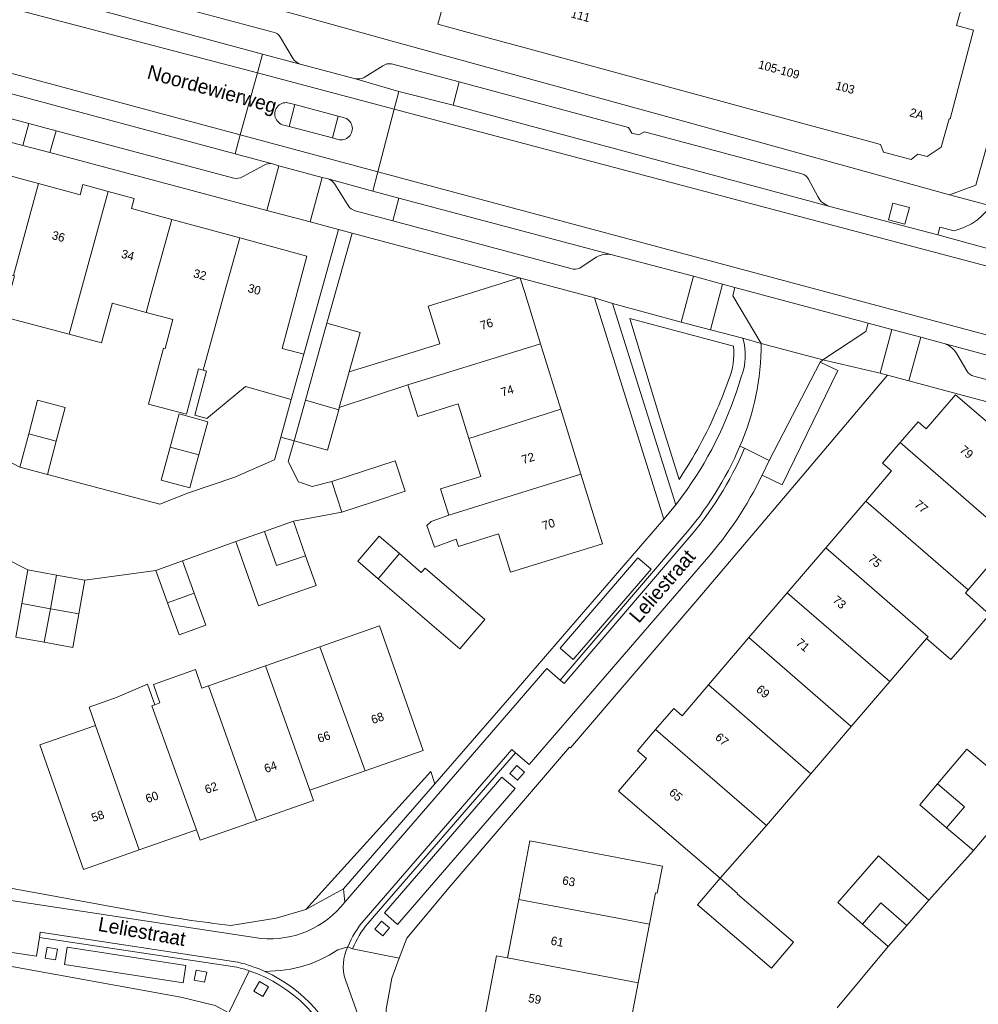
# Model space of a CAD drawing. Header units: metres. Extents: x 151448 to 154749, y 463108 to 465296.
# Tile 196 of 256: x 153547 to 153631, y 463438 to 463524. Entities that reach past the tile are written whole.
import ezdxf
from ezdxf.enums import TextEntityAlignment as Align

# ---------------------------------------------------------------- set-up
doc = ezdxf.new("R2010")
doc.units = ezdxf.units.M
for name, color, linetype, lineweight in [('B-PV-GR-BEPLANTING_CULTUUR_HEESTERS-GV', 253, 'Continuous', 9), ('B-PV-GR-GROENVOORZIENING-GV', 253, 'Continuous', 9), ('B-PV-GR-HAAG-GV', 253, 'Continuous', 9), ('B-PV-OG-BEBOUWING-GV', 1, 'Continuous', 9), ('B-PV-OG-BEBOUWING-T18', 2, 'Continuous', 9), ('B-PV-OG-TERREIN_ERF-GV', 253, 'Continuous', 9), ('B-PV-OG-TOPOGRAFIE-T18', 2, 'Continuous', 9), ('B-PV-VH-GESLOTENVERHARDING_ASFALT-GV', 253, 'Continuous', 9), ('B-PV-VH-OPENVERHARDING_BETONSTRAATSTEEN-GV', 253, 'Continuous', 9), ('B-PV-VH-OPENVERHARDING_STRAATBAKSTEEN-GV', 253, 'Continuous', 9), ('B-PV-VH-OPENVERHARDING_TEGEL-GV', 253, 'Continuous', 9)]:
    doc.layers.add(name, color=color, linetype=linetype, lineweight=lineweight)
doc.styles.add('Drong', font='txt', dxfattribs={"height": 1.8})

msp = doc.modelspace()

# ---------------------------------------------------------------- linework, layer by layer
at = {"layer": 'B-PV-GR-BEPLANTING_CULTUUR_HEESTERS-GV', "flags": 128}
msp.add_lwpolyline([(153609.368, 463495.309), (153600.305, 463497.725), (153602.928, 463489.03), (153604.605, 463483.654)], dxfattribs=at)
at = {"layer": 'B-PV-GR-BEPLANTING_CULTUUR_HEESTERS-GV'}
for points in [[(153608.929, 463492.338, 0.118856), (153609.368, 463495.309)], [(153607.943, 463489.812, 0.018904), (153608.929, 463492.338)], [(153604.605, 463483.654, 0.047399), (153607.943, 463489.812)]]:
    msp.add_lwpolyline(points, format="xyb", dxfattribs=at)
at = {"layer": 'B-PV-GR-BEPLANTING_CULTUUR_HEESTERS-GV', "flags": 128}
msp.add_lwpolyline([(153582.883, 463458.105), (153571.97, 463446.053), (153575.271, 463447.872), (153583.253, 463457.051)], close=True, dxfattribs=at)
at = {"layer": 'B-PV-GR-GROENVOORZIENING-GV', "flags": 128}
for points in [[(153624.353, 463505.965), (153624.741, 463507.415), (153623.292, 463507.805), (153622.904, 463506.355)], [(153589.811, 463457.951), (153590.476, 463457.364), (153591.076, 463458.044), (153590.411, 463458.631)], [(153577.997, 463444.34), (153578.691, 463443.749), (153579.279, 463444.441), (153578.585, 463445.031)], [(153550.252, 463442.594), (153549.352, 463442.75), (153549.186, 463441.792), (153550.087, 463441.637)], [(153562.196, 463439.874), (153563.115, 463439.688), (153563.295, 463440.574), (153562.376, 463440.761)], [(153568.697, 463439.283), (153567.924, 463439.75), (153567.419, 463438.915), (153568.192, 463438.448)]]:
    msp.add_lwpolyline(points, close=True, dxfattribs=at)
for points in [[(153598.782, 463499.038), (153604.327, 463481.437), (153605.308, 463482.778)], [(153610.185, 463495.986), (153607.347, 463496.721), (153604.777, 463497.407), (153598.782, 463499.038)], [(153604.605, 463483.654), (153602.928, 463489.03), (153600.305, 463497.725), (153609.368, 463495.309)]]:
    msp.add_lwpolyline(points, dxfattribs=at)
at = {"layer": 'B-PV-GR-GROENVOORZIENING-GV'}
for points in [[(153610.03, 463492.61, 0.166176), (153610.185, 463495.986)], [(153609.368, 463495.309, -0.118856), (153608.929, 463492.338)], [(153605.308, 463482.778, 0.081768), (153610.03, 463492.61)], [(153608.929, 463492.338, -0.018904), (153607.943, 463489.812)], [(153607.943, 463489.812, -0.047399), (153604.605, 463483.654)]]:
    msp.add_lwpolyline(points, format="xyb", dxfattribs=at)
at = {"layer": 'B-PV-GR-HAAG-GV', "flags": 128}
for points in [[(153598.782, 463499.038), (153604.327, 463481.437), (153605.308, 463482.778)], [(153610.185, 463495.986), (153607.347, 463496.721), (153604.777, 463497.407), (153598.782, 463499.038)], [(153604.605, 463483.654), (153602.928, 463489.03), (153600.305, 463497.725), (153609.368, 463495.309)]]:
    msp.add_lwpolyline(points, dxfattribs=at)
at = {"layer": 'B-PV-GR-HAAG-GV'}
for points in [[(153610.03, 463492.61, 0.166176), (153610.185, 463495.986)], [(153609.368, 463495.309, -0.118856), (153608.929, 463492.338)], [(153605.308, 463482.778, 0.081768), (153610.03, 463492.61)], [(153608.929, 463492.338, -0.018904), (153607.943, 463489.812)], [(153607.943, 463489.812, -0.047399), (153604.605, 463483.654)]]:
    msp.add_lwpolyline(points, format="xyb", dxfattribs=at)
at = {"layer": 'B-PV-OG-BEBOUWING-GV', "flags": 128}
msp.add_lwpolyline([(153589.274, 463544.171), (153583.522, 463523.446), (153585.84, 463522.816), (153591.594, 463521.251), (153597.554, 463519.63), (153615.206, 463514.829), (153621.15, 463513.213), (153622.222, 463512.921), (153622.489, 463512.266), (153624.897, 463511.606), (153625.463, 463512.081), (153626.296, 463511.871), (153627.517, 463512.701), (153628.207, 463515.168), (153628.305, 463515.168), (153630.352, 463522.917), (153628.865, 463523.323), (153630.001, 463527.458)], dxfattribs=at)
for points in [[(153542.731, 463511.103), (153539.717, 463500), (153539.568, 463499.445), (153542.47, 463498.677), (153543.418, 463502.258), (153546.391, 463501.471), (153548.577, 463509.515)], [(153545.531, 463497.867), (153551.276, 463496.347), (153552.269, 463500), (153554.669, 463508.824), (153552.464, 463509.423), (153552.22, 463508.526), (153548.577, 463509.515), (153546.391, 463501.471), (153546.479, 463501.448)], [(153557.991, 463498.257), (153558.475, 463500), (153560.247, 463506.369), (153556.723, 463507.326), (153556.961, 463508.201), (153554.669, 463508.824), (153552.269, 463500), (153551.276, 463496.347), (153554.099, 463495.6), (153555.019, 463499.005), (153555.03, 463499.048)], [(153560.247, 463506.369), (153558.475, 463500), (153557.991, 463498.257), (153560.343, 463497.629), (153559.667, 463495.095), (153559.51, 463495.136), (153558.2, 463490.233), (153561.524, 463489.345), (153562.584, 463493.316), (153562.976, 463493.211), (153564.863, 463500), (153566.186, 463504.756)], [(153566.186, 463504.756), (153564.863, 463500), (153562.976, 463493.211), (153563.294, 463493.126), (153562.26, 463489.255), (153563.303, 463488.976), (153566.694, 463491.759), (153570.693, 463490.649), (153571.786, 463494.586), (153569.886, 463495.094), (153571.196, 463500), (153572.043, 463503.166)], [(153580.896, 463491.923), (153592.49, 463495.509), (153591.101, 463500), (153590.716, 463501.25), (153590.609, 463501.261), (153586.531, 463500), (153582.66, 463498.803), (153583.681, 463495.502), (153580.129, 463494.403), (153575.763, 463493.051), (153574.891, 463489.931)], [(153571.928, 463490.586), (153574.839, 463489.746), (153574.891, 463489.931), (153575.763, 463493.051), (153576.726, 463496.497), (153573.808, 463497.313)], [(153592.49, 463495.509), (153580.896, 463491.923), (153581.75, 463489.161), (153585.29, 463490.256), (153586.226, 463487.231), (153594.259, 463489.789)], [(153547.735, 463487.641), (153550.148, 463487.004), (153550.92, 463489.928), (153548.507, 463490.565)], [(153571.928, 463490.586), (153570.935, 463487.035), (153573.853, 463486.219), (153574.839, 463489.746)], [(153623.936, 463486.873), (153633.665, 463478.416), (153637.829, 463483.28), (153628.757, 463491.048), (153626.212, 463488.076), (153625.493, 463488.692)], [(153584.462, 463480.525), (153596.019, 463484.1), (153594.259, 463489.789), (153586.226, 463487.231), (153587.253, 463483.909), (153583.751, 463482.826)], [(153560.106, 463486.482), (153562.615, 463485.801), (153562.907, 463486.875), (153563.401, 463488.696), (153560.892, 463489.377)], [(153549.376, 463484.08), (153550.148, 463487.004), (153547.735, 463487.641), (153546.963, 463484.718)], [(153629.886, 463474.003), (153633.665, 463478.416), (153623.936, 463486.873), (153622.394, 463485.073), (153623.188, 463484.393), (153620.936, 463481.762)], [(153562.615, 463485.801), (153560.106, 463486.482), (153559.32, 463483.587), (153561.829, 463482.906), (153562.274, 463484.546)], [(153575.11, 463480.783), (153577.881, 463481.699), (153580.653, 463482.614), (153579.77, 463485.287), (153576.999, 463484.372), (153574.227, 463483.456)], [(153596.019, 463484.1), (153584.462, 463480.525), (153582.922, 463479.985), (153582.555, 463479.628), (153583.207, 463477.729), (153585.115, 463478.414), (153585.307, 463477.793), (153588.824, 463478.88), (153589.857, 463475.542), (153597.897, 463478.029)], [(153617.432, 463477.67), (153626.374, 463469.902), (153626.243, 463469.749), (153628.361, 463467.92), (153629.341, 463469.055), (153631.746, 463471.839), (153629.747, 463473.65), (153629.652, 463473.73), (153629.886, 463474.003), (153620.936, 463481.762)], [(153571.945, 463476.982), (153570.887, 463479.988), (153568.672, 463479.209), (153568.34, 463479.092), (153569.404, 463476.116)], [(153565.842, 463478.213), (153567.818, 463472.599), (153570.362, 463473.494), (153572.863, 463474.375), (153571.945, 463476.982), (153569.404, 463476.116), (153568.34, 463479.092)], [(153578.3, 463474.967), (153580.147, 463477.161), (153578.373, 463478.683), (153576.506, 463476.506)], [(153626.374, 463469.902), (153617.432, 463477.67), (153614.061, 463473.733), (153623.017, 463465.98), (153626.243, 463469.749)], [(153559.863, 463472.865), (153562.209, 463473.712), (153561.195, 463476.52), (153558.849, 463475.674)], [(153578.3, 463474.967), (153585.431, 463468.852), (153587.629, 463471.414), (153582.393, 463475.905), (153582.062, 463475.519), (153580.147, 463477.161)], [(153549.627, 463472.348), (153550.16, 463475.286), (153547.667, 463475.738), (153547.135, 463472.799)], [(153552.119, 463471.897), (153552.651, 463474.835), (153550.16, 463475.286), (153549.627, 463472.348)], [(153562.209, 463473.712), (153559.863, 463472.865), (153560.876, 463470.057), (153563.222, 463470.904)], [(153610.709, 463469.818), (153619.648, 463462.046), (153623.017, 463465.98), (153614.061, 463473.733)], [(153549.095, 463469.411), (153549.627, 463472.348), (153547.135, 463472.799), (153546.603, 463469.862)], [(153552.119, 463471.897), (153549.627, 463472.348), (153549.095, 463469.411), (153551.587, 463468.959)], [(153573.18, 463469.011), (153577.153, 463458.172), (153582.235, 463459.954), (153578.415, 463470.847)], [(153619.648, 463462.046), (153610.709, 463469.818), (153607.166, 463465.68), (153616.114, 463457.919)], [(153568.437, 463467.348), (153572.317, 463456.477), (153577.153, 463458.172), (153573.18, 463469.011)], [(153572.317, 463456.477), (153568.437, 463467.348), (153563.469, 463465.606), (153567.653, 463453.845), (153572.628, 463455.589)], [(153558.759, 463463.954), (153558.508, 463463.866), (153562.406, 463453.013), (153562.721, 463452.115), (153567.653, 463453.845), (153563.469, 463465.606), (153562.878, 463465.399), (153562.308, 463467.024), (153558.639, 463465.734), (153559.208, 463464.111)], [(153562.406, 463453.013), (153558.508, 463463.866), (153558.759, 463463.954), (153558.129, 463465.738), (153555.462, 463464.609), (153553.018, 463463.752), (153553.58, 463462.151), (153557.401, 463451.258)], [(153607.166, 463465.68), (153604.868, 463462.996), (153604.131, 463463.626), (153602.554, 463461.784), (153612.239, 463453.393), (153616.114, 463457.919)], [(153553.58, 463462.151), (153548.695, 463460.438), (153552.515, 463449.544), (153557.401, 463451.258)], [(153608.183, 463448.781), (153612.239, 463453.393), (153602.554, 463461.784), (153600.971, 463459.936), (153601.766, 463459.256), (153599.305, 463456.382)], [(153627.201, 463457.024), (153629.549, 463455.027), (153627.994, 463453.199), (153630.333, 463451.21), (153631.885, 463453.041), (153634.078, 463455.629), (153633.895, 463456.605), (153629.77, 463460.074)], [(153627.994, 463453.199), (153629.549, 463455.027), (153627.201, 463457.024), (153625.655, 463455.188)], [(153602.019, 463444.775), (153602.539, 463447.5), (153602.69, 463447.471), (153603.142, 463449.841), (153591.561, 463452.053), (153590.58, 463446.918)], [(153620.64, 463444.78), (153622.254, 463446.624), (153624.51, 463444.647), (153626.453, 463446.867), (153622.039, 463450.73), (153620.064, 463448.474), (153618.483, 463446.668)], [(153609.715, 463447.449), (153608.183, 463448.781), (153606.205, 463446.471), (153612.683, 463440.924), (153614.617, 463443.183), (153609.681, 463447.41)], [(153590.58, 463446.918), (153589.607, 463441.822), (153601.038, 463439.639), (153602.019, 463444.775)], [(153622.897, 463442.804), (153624.51, 463444.647), (153622.254, 463446.624), (153620.64, 463444.78)], [(153589.607, 463441.822), (153588.63, 463442.009), (153587.64, 463436.827), (153600.046, 463434.445), (153601.038, 463439.639)]]:
    msp.add_lwpolyline(points, close=True, dxfattribs=at)
at = {"layer": 'B-PV-OG-TERREIN_ERF-GV', "flags": 128}
for points in [[(153542.731, 463511.103), (153548.577, 463509.515), (153552.22, 463508.526), (153552.464, 463509.423), (153554.669, 463508.824), (153556.961, 463508.201), (153556.723, 463507.326), (153560.247, 463506.369), (153566.186, 463504.756), (153572.043, 463503.166), (153571.196, 463500), (153569.886, 463495.094), (153571.786, 463494.586), (153574.819, 463505.507), (153572.348, 463506.161), (153568.569, 463507.161), (153549.575, 463512.228), (153547.22, 463512.856), (153535.625, 463515.95)], [(153565.414, 463444.664), (153569.365, 463445.281), (153571.97, 463446.053), (153582.883, 463458.105), (153583.253, 463457.051), (153589.989, 463464.796), (153603.26, 463480.177), (153597.216, 463499.516), (153576.008, 463505.192), (153573.808, 463497.313), (153576.726, 463496.497), (153575.763, 463493.051), (153580.129, 463494.403), (153583.681, 463495.502), (153582.66, 463498.803), (153586.531, 463500), (153590.609, 463501.261), (153590.716, 463501.25), (153591.101, 463500), (153592.49, 463495.509), (153594.259, 463489.789), (153596.019, 463484.1), (153597.897, 463478.029), (153589.857, 463475.542), (153588.824, 463478.88), (153585.307, 463477.793), (153585.115, 463478.414), (153583.207, 463477.729), (153582.555, 463479.628), (153582.922, 463479.985), (153584.462, 463480.525), (153583.751, 463482.826), (153587.253, 463483.909), (153586.226, 463487.231), (153585.29, 463490.256), (153581.75, 463489.161), (153580.896, 463491.923), (153574.891, 463489.931), (153574.839, 463489.746), (153573.853, 463486.219), (153570.935, 463487.035), (153570.43, 463485.205), (153571.319, 463483.436), (153572.526, 463483.035), (153574.227, 463483.456), (153576.999, 463484.372), (153579.77, 463485.287), (153580.653, 463482.614), (153577.881, 463481.699), (153575.11, 463480.783), (153570.887, 463479.988), (153571.945, 463476.982), (153572.863, 463474.375), (153570.362, 463473.494), (153567.818, 463472.599), (153565.842, 463478.213), (153561.195, 463476.52), (153562.209, 463473.712), (153563.222, 463470.904), (153560.876, 463470.057), (153559.863, 463472.865), (153558.849, 463475.674), (153552.651, 463474.835)], [(153533.669, 463491.698), (153546.963, 463484.718), (153547.735, 463487.641), (153548.507, 463490.565), (153550.92, 463489.928), (153550.148, 463487.004), (153549.376, 463484.08), (153559.2, 463481.496), (153561.711, 463482.471), (153565.746, 463483.839), (153569.138, 463485.322), (153569.223, 463485.355), (153569.25, 463485.452), (153569.779, 463487.358), (153570.693, 463490.649), (153566.694, 463491.759), (153563.303, 463488.976), (153562.26, 463489.255), (153563.294, 463493.126), (153562.976, 463493.211), (153562.584, 463493.316), (153561.524, 463489.345), (153558.2, 463490.233), (153559.51, 463495.136), (153559.667, 463495.095), (153560.343, 463497.629), (153557.991, 463498.257), (153555.03, 463499.048), (153555.019, 463499.005), (153554.099, 463495.6), (153551.276, 463496.347), (153545.531, 463497.867)], [(153636.951, 463488.963), (153624.7, 463492.257), (153622.835, 463492.758), (153615.201, 463483.729), (153606.231, 463473.187), (153595.119, 463460.174), (153595.028, 463460.252), (153584.504, 463447.989), (153580.797, 463443.538), (153580.138, 463441.8), (153579.479, 463440.061), (153578.994, 463437.35)], [(153541.7, 463478.738), (153547.667, 463475.738), (153550.16, 463475.286), (153552.651, 463474.835), (153558.849, 463475.674), (153561.195, 463476.52), (153565.842, 463478.213), (153568.34, 463479.092), (153568.672, 463479.209), (153570.887, 463479.988), (153575.11, 463480.783), (153574.227, 463483.456), (153572.526, 463483.035), (153571.319, 463483.436), (153570.43, 463485.205), (153570.935, 463487.035), (153569.779, 463487.358), (153569.25, 463485.452), (153569.223, 463485.355), (153569.138, 463485.322), (153565.746, 463483.839), (153561.711, 463482.471), (153559.2, 463481.496), (153549.376, 463484.08), (153546.963, 463484.718), (153533.669, 463491.698)], [(153633.665, 463478.416), (153629.886, 463474.003), (153629.652, 463473.73), (153629.747, 463473.65), (153631.746, 463471.839), (153629.341, 463469.055), (153628.361, 463467.92), (153626.243, 463469.749), (153623.017, 463465.98), (153619.648, 463462.046), (153616.114, 463457.919), (153612.239, 463453.393), (153608.183, 463448.781), (153599.305, 463456.382), (153601.766, 463459.256), (153600.971, 463459.936), (153602.554, 463461.784), (153604.131, 463463.626), (153604.868, 463462.996), (153607.166, 463465.68), (153610.709, 463469.818), (153614.061, 463473.733), (153617.432, 463477.67), (153620.936, 463481.762), (153623.188, 463484.393), (153622.394, 463485.073), (153623.936, 463486.873), (153625.493, 463488.692), (153626.212, 463488.076), (153628.757, 463491.048), (153637.829, 463483.28)], [(153552.651, 463474.835), (153552.119, 463471.897), (153551.587, 463468.959), (153549.095, 463469.411), (153546.603, 463469.862), (153547.135, 463472.799), (153547.667, 463475.738), (153541.7, 463478.738)], [(153618.426, 463437.465), (153622.897, 463442.804), (153620.64, 463444.78), (153618.483, 463446.668), (153620.064, 463448.474), (153622.039, 463450.73), (153626.453, 463446.867), (153630.333, 463451.21), (153627.994, 463453.199), (153625.655, 463455.188), (153627.201, 463457.024), (153629.77, 463460.074), (153633.895, 463456.605)], [(153631.885, 463453.041), (153630.333, 463451.21), (153626.453, 463446.867), (153624.51, 463444.647), (153622.897, 463442.804), (153618.426, 463437.465)], [(153587.64, 463436.827), (153588.63, 463442.009), (153589.607, 463441.822), (153590.58, 463446.918), (153591.561, 463452.053), (153603.142, 463449.841), (153602.69, 463447.471), (153602.539, 463447.5), (153602.019, 463444.775), (153601.038, 463439.639), (153600.046, 463434.445)], [(153546.476, 463447.871), (153557.474, 463445.844)], [(153557.883, 463350.852), (153561.659, 463354.728), (153568.91, 463363.195), (153568.85, 463363.254), (153579.608, 463375.894), (153583.891, 463398.409), (153577.158, 463417.733), (153572.322, 463431.165), (153568.258, 463435.432), (153565.231, 463437.023), (153564.033, 463437.653), (153561.046, 463438.396), (153544.464, 463441.392)]]:
    msp.add_lwpolyline(points, dxfattribs=at)
for points in [[(153562.274, 463484.546), (153561.829, 463482.906), (153559.32, 463483.587), (153560.106, 463486.482), (153560.892, 463489.377), (153563.401, 463488.696), (153562.907, 463486.875), (153562.615, 463485.801)], [(153580.147, 463477.161), (153582.062, 463475.519), (153582.393, 463475.905), (153587.629, 463471.414), (153585.431, 463468.852), (153578.3, 463474.967), (153576.506, 463476.506), (153578.373, 463478.683)], [(153557.401, 463451.258), (153552.515, 463449.544), (153548.695, 463460.438), (153553.58, 463462.151), (153553.018, 463463.752), (153555.462, 463464.609), (153558.129, 463465.738), (153558.759, 463463.954), (153559.208, 463464.111), (153558.639, 463465.734), (153562.308, 463467.024), (153562.878, 463465.399), (153563.469, 463465.606), (153568.437, 463467.348), (153573.18, 463469.011), (153578.415, 463470.847), (153582.235, 463459.954), (153577.153, 463458.172), (153572.317, 463456.477), (153572.628, 463455.589), (153567.653, 463453.845), (153562.721, 463452.115), (153562.406, 463453.013)], [(153609.715, 463447.449), (153609.681, 463447.41), (153614.617, 463443.183), (153612.683, 463440.924), (153606.205, 463446.471), (153608.183, 463448.781)]]:
    msp.add_lwpolyline(points, close=True, dxfattribs=at)
at = {"layer": 'B-PV-OG-TERREIN_ERF-GV'}
msp.add_lwpolyline([(153557.474, 463445.844, 0.019662), (153565.414, 463444.664)], format="xyb", dxfattribs=at)
at = {"layer": 'B-PV-VH-GESLOTENVERHARDING_ASFALT-GV', "flags": 128}
for points in [[(153505.036, 463530.228), (153516.963, 463527.026), (153566.23, 463513.761), (153567.726, 463519.193), (153513.954, 463533.304)], [(153513.954, 463533.304), (153567.726, 463519.193), (153568.176, 463520.827), (153531.066, 463530.872), (153530.637, 463530.988)], [(153570.504, 463514.515), (153571.003, 463516.418), (153570.522, 463516.554)], [(153570.522, 463516.554), (153571.003, 463516.418), (153574.785, 463515.401), (153575.268, 463515.282)], [(153575.268, 463515.282), (153574.785, 463515.401), (153574.304, 463513.507)], [(153570.028, 463514.624), (153570.504, 463514.515)], [(153574.772, 463513.376), (153574.304, 463513.507), (153570.504, 463514.515), (153570.028, 463514.624)], [(153574.304, 463513.507), (153574.772, 463513.376)]]:
    msp.add_lwpolyline(points, dxfattribs=at)
for points in [[(153516.963, 463527.026), (153516.87, 463526.712), (153514.831, 463526.142), (153513.302, 463526.203), (153517.691, 463524.928), (153518.616, 463524.751), (153565.775, 463512.108), (153566.23, 463513.761)], [(153568.176, 463520.827), (153567.726, 463519.193), (153579.689, 463516.006), (153580.092, 463517.55), (153576.31, 463518.682), (153571.467, 463519.967)], [(153579.689, 463516.006), (153567.726, 463519.193), (153566.23, 463513.761), (153578.264, 463510.547)], [(153674.025, 463491.031), (153674.406, 463492.462), (153668.718, 463494.008), (153649.653, 463499.161), (153645.63, 463500), (153643.547, 463500.521), (153641.784, 463501.048), (153627.215, 463505.019), (153625.762, 463505.415), (153617.778, 463507.516), (153584.839, 463516.382), (153580.092, 463517.55), (153579.689, 463516.006)], [(153672.497, 463485.301), (153674.025, 463491.031), (153579.689, 463516.006), (153578.264, 463510.547)], [(153569.611, 463511.078), (153573.388, 463510.058), (153573.916, 463509.915), (153577.824, 463508.861), (153578.264, 463510.547), (153566.23, 463513.761), (153565.775, 463512.108), (153569.06, 463511.227)], [(153605.853, 463501.419), (153608.398, 463500.724), (153609.466, 463500.442), (153621.135, 463497.303), (153623.193, 463496.77), (153625.741, 463496.097), (153627.668, 463495.571), (153640.936, 463491.971), (153645.399, 463490.779), (153660.681, 463486.697), (153672.056, 463483.649), (153672.497, 463485.301), (153578.264, 463510.547), (153577.824, 463508.861), (153580.104, 463508.246), (153598.764, 463503.289)]]:
    msp.add_lwpolyline(points, close=True, dxfattribs=at)
at = {"layer": 'B-PV-VH-GESLOTENVERHARDING_ASFALT-GV'}
for points in [[(153570.522, 463516.554, 1.030196), (153570.028, 463514.624)], [(153570.028, 463514.624, -1.030196), (153570.522, 463516.554)], [(153574.772, 463513.376, 1.030546), (153575.268, 463515.282)], [(153575.268, 463515.282, -1.030546), (153574.772, 463513.376)]]:
    msp.add_lwpolyline(points, format="xyb", dxfattribs=at)
at = {"layer": 'B-PV-VH-OPENVERHARDING_BETONSTRAATSTEEN-GV', "flags": 128}
for points in [[(153549.575, 463512.228), (153550.122, 463514.122), (153547.738, 463514.77), (153547.22, 463512.856)], [(153573.388, 463510.058), (153569.611, 463511.078), (153568.569, 463507.161), (153572.348, 463506.161)], [(153608.398, 463500.724), (153605.853, 463501.419), (153604.777, 463497.407), (153607.347, 463496.721)], [(153609.466, 463500.442), (153609.289, 463499.712), (153611.779, 463495.543), (153617.18, 463494.115), (153620.944, 463496.587), (153621.135, 463497.303)], [(153622.835, 463492.758), (153624.7, 463492.257), (153625.741, 463496.097), (153623.193, 463496.77), (153622.19, 463492.933)]]:
    msp.add_lwpolyline(points, close=True, dxfattribs=at)
for points in [[(153630.385, 463492.666), (153640.386, 463489.99), (153640.936, 463491.971), (153627.668, 463495.571)], [(153628.884, 463494.627), (153629.764, 463493.135)], [(153611.852, 463484.021), (153612.467, 463485.301), (153610.334, 463486.382)], [(153605.308, 463478.36), (153594.547, 463465.816), (153594.204, 463466.107), (153593.031, 463467.106), (153575.371, 463446.693)], [(153577.053, 463445.128), (153589.964, 463460.031), (153590.305, 463459.737), (153591.49, 463458.714), (153606.996, 463476.674)], [(153568.049, 463443.517), (153540.604, 463447.691), (153540.355, 463446.032), (153540.288, 463445.587), (153539.79, 463443.258), (153548.407, 463441.962), (153548.666, 463443.617), (153548.735, 463444.062), (153566.022, 463441.448)], [(153568.39, 463440.637), (153569.748, 463440.719), (153570.636, 463440.845), (153571.51, 463441.044), (153572.366, 463441.313), (153573.197, 463441.651), (153573.997, 463442.055), (153574.762, 463442.524), (153575.639, 463442.798)], [(153575.639, 463442.798), (153574.762, 463442.524), (153573.997, 463442.055), (153573.197, 463441.651), (153572.366, 463441.313), (153571.51, 463441.044), (153570.636, 463440.845), (153569.748, 463440.719), (153568.39, 463440.637)], [(153590.169, 463390.332), (153583.593, 463408.853), (153584.019, 463408.999), (153586.165, 463409.735), (153575.43, 463439.902)]]:
    msp.add_lwpolyline(points, dxfattribs=at)
at = {"layer": 'B-PV-VH-OPENVERHARDING_BETONSTRAATSTEEN-GV'}
for points in [[(153627.668, 463495.571, -0.19257), (153628.884, 463494.627)], [(153629.764, 463493.135, 0.1817), (153630.385, 463492.666)], [(153610.334, 463486.382, -0.077845), (153605.308, 463478.36)], [(153606.996, 463476.674, 0.068592), (153611.852, 463484.021)], [(153575.371, 463446.693, -0.255108), (153568.049, 463443.517)], [(153575.639, 463442.798, -0.075136), (153577.053, 463445.128)], [(153575.43, 463439.902, -0.199249), (153575.639, 463442.798)], [(153566.022, 463441.448, -0.047629), (153568.39, 463440.637)], [(153568.39, 463440.637, -0.212822), (153575.429, 463432.701)]]:
    msp.add_lwpolyline(points, format="xyb", dxfattribs=at)
at = {"layer": 'B-PV-VH-OPENVERHARDING_STRAATBAKSTEEN-GV', "flags": 128}
for points in [[(153569.117, 463522.762), (153559.916, 463525.2), (153559.419, 463524.942), (153558.809, 463525.091), (153558.519, 463525.578), (153535.049, 463531.843), (153534.255, 463532.055)], [(153531.066, 463530.872), (153568.176, 463520.827), (153571.467, 463519.967)], [(153569.06, 463511.227), (153565.775, 463512.108), (153518.616, 463524.751)], [(153570.851, 463520.422), (153569.738, 463522.297)], [(153521.094, 463521.872), (153547.738, 463514.77), (153550.122, 463514.122), (153565.669, 463509.986)], [(153576.31, 463518.682), (153580.092, 463517.55), (153584.839, 463516.382), (153585.378, 463518.397), (153579.452, 463519.985)], [(153578.696, 463519.808), (153577.062, 463518.784)], [(153615.344, 463510.375), (153601.586, 463514.042), (153601.076, 463513.764), (153600.478, 463513.921), (153600.192, 463514.404), (153585.378, 463518.397), (153584.839, 463516.382), (153617.778, 463507.516)], [(153566.432, 463510.102), (153568.31, 463511.11)], [(153577.824, 463508.861), (153573.916, 463509.915)], [(153574.5, 463509.459), (153575.655, 463507.595)], [(153616.723, 463508.375), (153615.93, 463509.892)], [(153576.282, 463507.14), (153579.572, 463506.258), (153580.104, 463508.246), (153577.824, 463508.861)], [(153557.474, 463445.844), (153546.476, 463447.871), (153531.77, 463450.481), (153530.528, 463450.732), (153521.091, 463453.982), (153519.411, 463455.392), (153516.739, 463458.988), (153512.385, 463469.852), (153508.866, 463479.443), (153507.34, 463483.679), (153504.571, 463491.366), (153501.73, 463499.507), (153499.291, 463506.523), (153498.857, 463507.967)], [(153598.764, 463503.289), (153580.104, 463508.246), (153579.572, 463506.258), (153595.15, 463502.075)], [(153595.916, 463502.127), (153597.359, 463503.072)], [(153611.779, 463495.543), (153610.185, 463495.986)], [(153616.936, 463493.901), (153617.18, 463494.115), (153611.779, 463495.543)], [(153576.055, 463442.625), (153580.138, 463441.8), (153580.797, 463443.538), (153584.504, 463447.989), (153595.028, 463460.252), (153595.119, 463460.174), (153606.231, 463473.187), (153615.201, 463483.729), (153622.835, 463492.758), (153622.19, 463492.933), (153617.18, 463494.115)], [(153609.921, 463486.559), (153610.334, 463486.382), (153612.467, 463485.301), (153616.936, 463493.901)], [(153617.18, 463494.115), (153616.936, 463493.901), (153618.483, 463493.183), (153613.612, 463483.175), (153611.852, 463484.021)], [(153610.334, 463486.382), (153609.921, 463486.559)], [(153605.308, 463482.778), (153604.327, 463481.437)], [(153604.327, 463481.437), (153603.26, 463480.177), (153589.989, 463464.796), (153583.253, 463457.051), (153575.271, 463447.872), (153575.371, 463446.693), (153593.031, 463467.106), (153594.204, 463466.107), (153604.967, 463478.654)], [(153604.967, 463478.654), (153594.204, 463466.107), (153594.547, 463465.816), (153605.308, 463478.36)], [(153606.996, 463476.674), (153591.49, 463458.714), (153590.305, 463459.737), (153577.396, 463444.837)], [(153577.396, 463444.837), (153590.305, 463459.737), (153589.964, 463460.031), (153577.053, 463445.128)], [(153524.265, 463448.419), (153540.355, 463446.032), (153540.604, 463447.691), (153568.049, 463443.517)], [(153575.371, 463446.693), (153575.271, 463447.872), (153571.97, 463446.053), (153569.365, 463445.281), (153565.414, 463444.664)], [(153566.022, 463441.448), (153548.735, 463444.062), (153548.666, 463443.617), (153565.936, 463441.005)], [(153539.79, 463443.258), (153539.604, 463442.279), (153543.214, 463441.62), (153544.464, 463441.392), (153561.046, 463438.396), (153564.033, 463437.653), (153565.231, 463437.023), (153567.022, 463440.693)], [(153565.936, 463441.005), (153548.666, 463443.617), (153548.407, 463441.962), (153539.79, 463443.258)], [(153575.639, 463442.798), (153576.055, 463442.625)], [(153590.576, 463393.112), (153590.081, 463394.662), (153589.99, 463394.63), (153589.77, 463395.28), (153589.872, 463395.316), (153589.73, 463395.76), (153591.8, 463398.22), (153592.263, 463397.843), (153592.627, 463398.301), (153590.647, 463399.878), (153581.198, 463426.374), (153579.052, 463432.919), (153578.994, 463437.35), (153579.479, 463440.061), (153580.138, 463441.8), (153576.055, 463442.625), (153575.639, 463442.798)], [(153567.022, 463440.693), (153565.231, 463437.023), (153568.258, 463435.432), (153572.322, 463431.165), (153577.158, 463417.733), (153583.891, 463398.409), (153579.608, 463375.894), (153568.85, 463363.254), (153568.91, 463363.195), (153561.659, 463354.728), (153557.883, 463350.852)], [(153575.43, 463439.902), (153586.165, 463409.735), (153584.019, 463408.999), (153590.59, 463390.491)]]:
    msp.add_lwpolyline(points, dxfattribs=at)
at = {"layer": 'B-PV-VH-OPENVERHARDING_STRAATBAKSTEEN-GV'}
for points in [[(153569.738, 463522.297, 0.204434), (153569.117, 463522.762)], [(153571.467, 463519.967, -0.168698), (153570.851, 463520.422)], [(153579.452, 463519.985, 0.194322), (153578.696, 463519.808)], [(153577.062, 463518.784, -0.164749), (153576.31, 463518.682)], [(153568.31, 463511.11, -0.209234), (153569.06, 463511.227)], [(153565.669, 463509.986, 0.178307), (153566.432, 463510.102)], [(153615.93, 463509.892, 0.1804), (153615.344, 463510.375)], [(153573.916, 463509.915, -0.198152), (153574.5, 463509.459)], [(153617.778, 463507.516, -0.198489), (153616.723, 463508.375)], [(153575.655, 463507.595, 0.195976), (153576.282, 463507.14)], [(153597.359, 463503.072, -0.1914), (153598.764, 463503.289)], [(153595.15, 463502.075, 0.188009), (153595.916, 463502.127)], [(153611.779, 463495.543, -0.105947), (153609.921, 463486.559)], [(153609.921, 463486.559, 0.105947), (153611.779, 463495.543)], [(153610.185, 463495.986, -0.166176), (153610.03, 463492.61)], [(153610.03, 463492.61, -0.081768), (153605.308, 463482.778)], [(153604.967, 463478.654, 0.077866), (153609.921, 463486.559)], [(153609.921, 463486.559, -0.077866), (153604.967, 463478.654)], [(153605.308, 463478.36, 0.077845), (153610.334, 463486.382)], [(153611.852, 463484.021, -0.068592), (153606.996, 463476.674)], [(153568.049, 463443.517, 0.255108), (153575.371, 463446.693)], [(153565.414, 463444.664, -0.019662), (153557.474, 463445.844)], [(153577.053, 463445.128, 0.075136), (153575.639, 463442.798)], [(153577.396, 463444.837, 0.075248), (153576.055, 463442.625)], [(153576.055, 463442.625, -0.075248), (153577.396, 463444.837)], [(153575.639, 463442.798, 0.199249), (153575.43, 463439.902)], [(153568.39, 463440.637, 0.047629), (153566.022, 463441.448)], [(153567.022, 463440.693, 0.024071), (153565.936, 463441.005)], [(153565.936, 463441.005, -0.024071), (153567.022, 463440.693)], [(153567.022, 463440.693, -0.239561), (153575.003, 463432.557)], [(153575.003, 463432.557, 0.239561), (153567.022, 463440.693)], [(153575.429, 463432.701, 0.212822), (153568.39, 463440.637)]]:
    msp.add_lwpolyline(points, format="xyb", dxfattribs=at)
at = {"layer": 'B-PV-VH-OPENVERHARDING_STRAATBAKSTEEN-GV', "flags": 128}
for points in [[(153594.195, 463468.885), (153601.009, 463476.791), (153602.148, 463475.81), (153595.334, 463467.903)], [(153589.811, 463457.951), (153590.411, 463458.631), (153591.076, 463458.044), (153590.476, 463457.364)], [(153578.837, 463445.749), (153589.116, 463457.63), (153590.27, 463456.633), (153579.991, 463444.751)], [(153577.997, 463444.34), (153578.585, 463445.031), (153579.279, 463444.441), (153578.691, 463443.749)], [(153550.252, 463442.594), (153550.087, 463441.637), (153549.186, 463441.792), (153549.352, 463442.75)], [(153561.479, 463441.165), (153561.246, 463439.643), (153550.875, 463441.231), (153551.108, 463442.752)], [(153562.196, 463439.874), (153562.376, 463440.761), (153563.295, 463440.574), (153563.115, 463439.688)], [(153568.697, 463439.283), (153568.192, 463438.448), (153567.419, 463438.915), (153567.924, 463439.75)]]:
    msp.add_lwpolyline(points, close=True, dxfattribs=at)
at = {"layer": 'B-PV-VH-OPENVERHARDING_TEGEL-GV', "flags": 128}
for points in [[(153630.001, 463527.458), (153628.865, 463523.323), (153630.352, 463522.917), (153628.305, 463515.168), (153628.207, 463515.168), (153627.517, 463512.701), (153626.296, 463511.871), (153625.463, 463512.081), (153624.897, 463511.606), (153622.489, 463512.266), (153622.222, 463512.921), (153621.15, 463513.213), (153615.206, 463514.829), (153597.554, 463519.63), (153591.594, 463521.251), (153585.84, 463522.816), (153583.522, 463523.446), (153589.274, 463544.171)], [(153617.778, 463507.516), (153625.762, 463505.415), (153627.215, 463505.019), (153627.405, 463505.714), (153628.661, 463505.372), (153629.084, 463505.524), (153629.553, 463505.693), (153630.184, 463506), (153630.695, 463506.337), (153631.086, 463506.68), (153631.522, 463507.128), (153631.87, 463507.56), (153628.242, 463508.537), (153605.313, 463514.884), (153579.526, 463521.97), (153572.691, 463523.848), (153570.669, 463524.404), (153535.562, 463533.773), (153535.049, 463531.843), (153558.519, 463525.578), (153558.809, 463525.091), (153559.419, 463524.942), (153559.916, 463525.2), (153569.117, 463522.762)], [(153572.691, 463523.848), (153579.526, 463521.97), (153605.313, 463514.884), (153628.242, 463508.537), (153630.557, 463509.364), (153635.802, 463528.124)], [(153569.738, 463522.297), (153570.851, 463520.422)], [(153513.811, 463521.938), (153516.461, 463521.227), (153525.433, 463518.819), (153534.524, 463516.479), (153535.625, 463515.95), (153547.22, 463512.856), (153547.738, 463514.77), (153521.094, 463521.872)], [(153571.467, 463519.967), (153576.31, 463518.682)], [(153577.062, 463518.784), (153578.696, 463519.808)], [(153579.452, 463519.985), (153585.378, 463518.397), (153600.192, 463514.404), (153600.478, 463513.921), (153601.076, 463513.764), (153601.586, 463514.042), (153615.344, 463510.375)], [(153550.122, 463514.122), (153549.575, 463512.228), (153568.569, 463507.161), (153569.611, 463511.078), (153569.06, 463511.227)], [(153565.669, 463509.986), (153550.122, 463514.122)], [(153568.31, 463511.11), (153566.432, 463510.102)], [(153573.916, 463509.915), (153573.388, 463510.058), (153572.348, 463506.161), (153574.819, 463505.507), (153576.008, 463505.192), (153597.216, 463499.516), (153598.782, 463499.038), (153604.777, 463497.407), (153605.853, 463501.419), (153598.764, 463503.289)], [(153575.655, 463507.595), (153574.5, 463509.459)], [(153615.93, 463509.892), (153616.723, 463508.375)], [(153595.15, 463502.075), (153579.572, 463506.258), (153576.282, 463507.14)], [(153631.086, 463506.68), (153630.695, 463506.337), (153630.184, 463506), (153629.553, 463505.693), (153629.084, 463505.524), (153628.661, 463505.372), (153627.405, 463505.714), (153627.215, 463505.019), (153641.784, 463501.048)], [(153597.359, 463503.072), (153595.916, 463502.127)], [(153627.668, 463495.571), (153625.741, 463496.097), (153624.7, 463492.257), (153636.951, 463488.963), (153639.664, 463488.233), (153656.676, 463483.672), (153659.052, 463483.035), (153674.403, 463478.947)], [(153629.764, 463493.135), (153628.884, 463494.627)], [(153670.665, 463481.849), (153660.009, 463484.717), (153644.878, 463488.798), (153640.386, 463489.99), (153630.385, 463492.666)]]:
    msp.add_lwpolyline(points, dxfattribs=at)
for points in [[(153628.242, 463508.537), (153631.87, 463507.56), (153632.144, 463507.951), (153632.36, 463508.311), (153632.549, 463508.68), (153632.757, 463509.155), (153632.864, 463509.444), (153633.046, 463510.124), (153633.123, 463510.404), (153633.311, 463511.1), (153637.796, 463527.755), (153635.844, 463528.281), (153635.802, 463528.124), (153630.557, 463509.364)], [(153571.003, 463516.418), (153570.504, 463514.515), (153574.304, 463513.507), (153574.785, 463515.401)], [(153624.353, 463505.965), (153622.904, 463506.355), (153623.292, 463507.805), (153624.741, 463507.415)], [(153570.935, 463487.035), (153571.928, 463490.586), (153573.808, 463497.313), (153576.008, 463505.192), (153574.819, 463505.507), (153571.786, 463494.586), (153570.693, 463490.649), (153569.779, 463487.358)], [(153611.779, 463495.543), (153609.289, 463499.712), (153609.466, 463500.442), (153608.398, 463500.724), (153607.347, 463496.721), (153610.185, 463495.986)], [(153604.327, 463481.437), (153598.782, 463499.038), (153597.216, 463499.516), (153603.26, 463480.177)], [(153623.193, 463496.77), (153621.135, 463497.303), (153620.944, 463496.587), (153617.18, 463494.115), (153622.19, 463492.933)], [(153616.936, 463493.901), (153612.467, 463485.301), (153611.852, 463484.021), (153613.612, 463483.175), (153618.483, 463493.183)], [(153594.195, 463468.885), (153595.334, 463467.903), (153602.148, 463475.81), (153601.009, 463476.791)], [(153578.837, 463445.749), (153579.991, 463444.751), (153590.27, 463456.633), (153589.116, 463457.63)], [(153561.479, 463441.165), (153551.108, 463442.752), (153550.875, 463441.231), (153561.246, 463439.643)]]:
    msp.add_lwpolyline(points, close=True, dxfattribs=at)
at = {"layer": 'B-PV-VH-OPENVERHARDING_TEGEL-GV'}
for points in [[(153569.117, 463522.762, -0.204434), (153569.738, 463522.297)], [(153570.851, 463520.422, 0.168698), (153571.467, 463519.967)], [(153578.696, 463519.808, -0.194322), (153579.452, 463519.985)], [(153576.31, 463518.682, 0.164749), (153577.062, 463518.784)], [(153569.06, 463511.227, 0.209234), (153568.31, 463511.11)], [(153566.432, 463510.102, -0.178307), (153565.669, 463509.986)], [(153615.344, 463510.375, -0.1804), (153615.93, 463509.892)], [(153574.5, 463509.459, 0.198152), (153573.916, 463509.915)], [(153616.723, 463508.375, 0.198489), (153617.778, 463507.516)], [(153576.282, 463507.14, -0.195976), (153575.655, 463507.595)], [(153598.764, 463503.289, 0.1914), (153597.359, 463503.072)], [(153595.916, 463502.127, -0.188009), (153595.15, 463502.075)], [(153628.884, 463494.627, 0.19257), (153627.668, 463495.571)], [(153630.385, 463492.666, -0.1817), (153629.764, 463493.135)]]:
    msp.add_lwpolyline(points, format="xyb", dxfattribs=at)

# ---------------------------------------------------------------- texts
at = {"layer": 'B-PV-OG-BEBOUWING-T18', "style": 'Drong'}
for s, rotation, p in [('111', 344.8, (153595.992, 463524.2)), ('105-109', 344.8, (153613.337, 463519.483)), ('103', 344.8, (153619.123, 463517.909)), ('2A', 344.7, (153625.394, 463515.617)), ('36', 344.8, (153550.336, 463504.893)), ('34', 344.8, (153556.399, 463503.269)), ('32', 344.8, (153562.707, 463501.556)), ('30', 344.8, (153567.467, 463500.264)), ('76', 17.2, (153587.769, 463497.236)), ('74', 17.2, (153589.572, 463491.406)), ('72', 17.2, (153591.394, 463485.515)), ('79', 319.5, (153629.74, 463486.047)), ('77', 319.5, (153625.785, 463481.276)), ('70', 17.2, (153593.183, 463479.734)), ('75', 319.5, (153621.716, 463476.523)), ('73', 319.5, (153618.624, 463472.912)), ('71', 319.5, (153615.429, 463469.18)), ('69', 319.5, (153611.942, 463465.108)), ('68', 19.3, (153578.231, 463462.789)), ('66', 19.3, (153573.54, 463461.144)), ('67', 319.5, (153608.357, 463460.921)), ('64', 19.3, (153568.877, 463458.513)), ('62', 19.3, (153563.686, 463456.693)), ('60', 19.3, (153558.509, 463455.885)), ('65', 319.5, (153604.324, 463456.093)), ('58', 19.3, (153553.771, 463454.223)), ('63', 349.2, (153594.959, 463448.525)), ('61', 349.2, (153593.952, 463443.25)), ('59', 349.2, (153591.981, 463438.235))]:
    msp.add_text(s, height=0.75, rotation=rotation, dxfattribs=at).set_placement(p, align=Align.MIDDLE)
at = {"layer": 'B-PV-OG-TOPOGRAFIE-T18', "style": 'Drong'}
for s, rotation, p in [('Noordewierweg', 344.7, (153563.729, 463517.641)), ('Leliestraat', 49.1, (153603.107, 463474.348)), ('Leliestraat', 349.9, (153557.644, 463444.155))]:
    msp.add_text(s, height=1.25, rotation=rotation, dxfattribs=at).set_placement(p, align=Align.MIDDLE)

doc.saveas('drawing.dxf')
